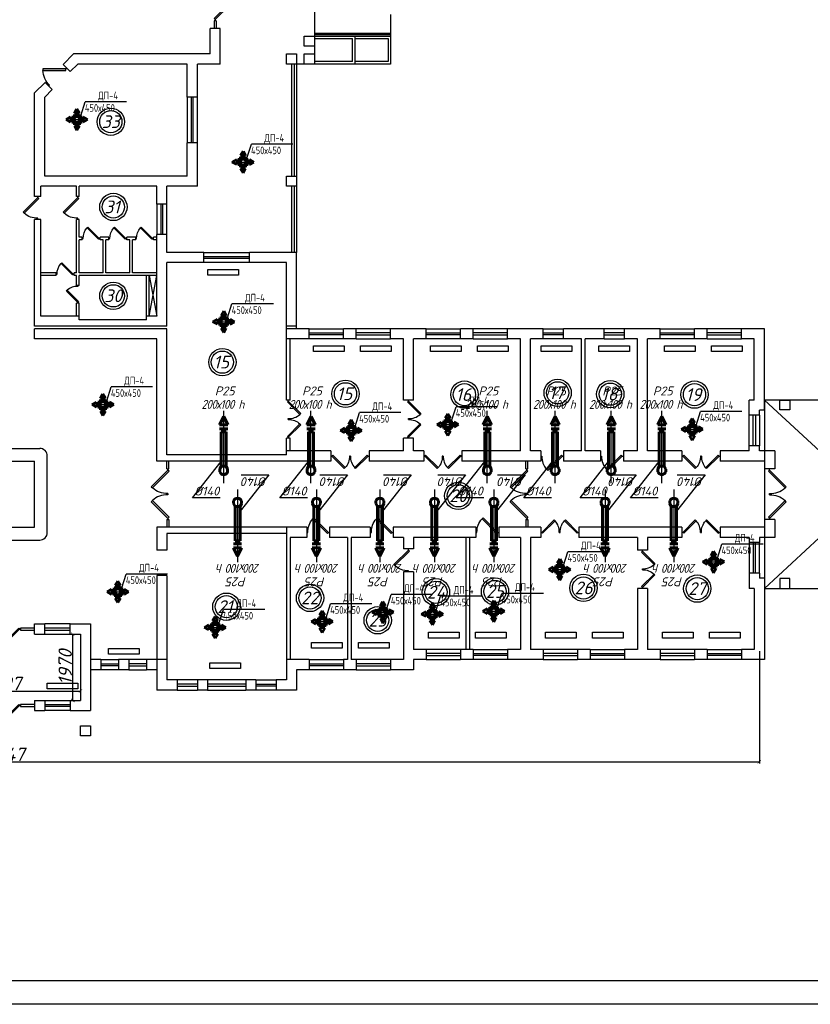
# Model space of a CAD drawing. Header units: millimetres. Extents: x -256102 to 524524, y 9862 to 69256.
# Tile 15 of 33: x -64441 to -40891, y 9862 to 39168. Entities that reach past the tile are written whole.
import ezdxf

# ---------------------------------------------------------------- set-up
doc = ezdxf.new("R2010")
doc.units = ezdxf.units.MM
doc.layers.add('желтые', color=2, linetype='Continuous')
doc.layers.add('Слой1', color=7, linetype='Continuous')
doc.layers.add('Размер', color=8, linetype='Continuous', lineweight=25)
doc.layers.add('Текст', color=7, linetype='Continuous', lineweight=13)
doc.styles.add('GOST 2.304', font='CS_Gost2304.shx')
doc.styles.get("Standard").update_dxf_attribs({"font": 'isocpeui.ttf'})
doc.styles.add('ГОСТ', font='isocpeur.ttf', dxfattribs={"oblique": 15})
doc.dimstyles.new('ISO-25', dxfattribs={"dimtxt": 400, "dimasz": 100, "dimexe": 50, "dimexo": 50, "dimgap": 20, "dimtad": 1, "dimdec": 0, "dimtxsty": 'Standard', "dimblk": 'ARCHTICK', "dimcen": 20, "dimclrd": 1, "dimclre": 1, "dimadec": 0, "dimazin": 0, "dimtfac": 1, "dimtdec": 0, "dimtmove": 0, "dimatfit": 3, "dimldrblk": 'ARCHTICK', "dimfxl": 1, "dimarcsym": 0})

# ---------------------------------------------------------------- blocks, each defined once
blk = doc.blocks.new('jfgjhsdf')
blk.add_hatch(color=1).paths.add_polyline_path([(-593, 731), (-637, 687), (0, 50), (44, 94)])
at = {"color": 1}
for p, q in [((0, 1000), (0, 950)), ((0, 50), (0, 0))]:
    blk.add_line(p, q, dxfattribs=at)
blk.add_lwpolyline([(0, 50), (-637, 687), (-593, 731), (44, 94), (0, 50)], dxfattribs=at)
blk.add_arc((-33, 130), 821, 87.662, 132.9147, dxfattribs=at)
blk = doc.blocks.new('_ArchTick')
at = {"color": 0, "linetype": 'ByBlock', "const_width": 0.15}
blk.add_lwpolyline([(-0.5, -0.5), (0.5, 0.5)], dxfattribs=at)
blk = doc.blocks.new('*D3')
at = {"color": 1, "lineweight": -2, "transparency": 16777216}
for p, q in [((-67329, 19187), (-62633, 19187)), ((-67329, 19165), (-67329, 19137)), ((-62633, 19165), (-62633, 19137))]:
    blk.add_line(p, q, dxfattribs=at)
at = {"layer": 'Defpoints', "color": 0, "transparency": 16777216}
for p in [(-67329, 19215), (-62633, 19215), (-62633, 19187)]:
    blk.add_point(p, dxfattribs=at)
at = {"color": 1, "lineweight": -2, "transparency": 16777216, "xscale": 100, "yscale": 100, "zscale": 100, "rotation": 180}
blk.add_blockref('_ArchTick', (-67329, 19187), dxfattribs=at)
at = {"color": 1, "lineweight": -2, "transparency": 16777216, "xscale": 100, "yscale": 100, "zscale": 100}
blk.add_blockref('_ArchTick', (-62633, 19187), dxfattribs=at)
at = {"color": 0, "transparency": 16777216, "insert": (-64981, 19409), "char_height": 400, "attachment_point": 5}
blk.add_mtext('4697', dxfattribs=at)
blk = doc.blocks.new('*D4')
at = {"color": 1, "lineweight": -2, "transparency": 16777216}
for p, q in [((-62886, 20878), (-62812, 20878)), ((-62862, 18909), (-62862, 20878)), ((-62886, 18909), (-62812, 18909))]:
    blk.add_line(p, q, dxfattribs=at)
at = {"layer": 'Defpoints', "color": 0, "transparency": 16777216}
for p in [(-62936, 20878), (-62862, 20878), (-62936, 18909)]:
    blk.add_point(p, dxfattribs=at)
at = {"color": 1, "lineweight": -2, "transparency": 16777216, "xscale": 100, "yscale": 100, "zscale": 100}
for p, rotation in [((-62862, 20878), 90), ((-62862, 18909), 270)]:
    blk.add_blockref('_ArchTick', p, dxfattribs=dict(at, rotation=rotation))
at = {"color": 0, "transparency": 16777216, "insert": (-63085, 19894), "char_height": 400, "attachment_point": 5, "rotation": 90}
blk.add_mtext('1970', dxfattribs=at)
blk = doc.blocks.new('*D13')
at = {"color": 1, "lineweight": -2, "transparency": 16777216}
for p, q in [((-42407, 20374), (-42407, 17029)), ((-87554, 20071), (-87554, 17029)), ((-87554, 17079), (-42407, 17079))]:
    blk.add_line(p, q, dxfattribs=at)
at = {"layer": 'Defpoints', "color": 0, "transparency": 16777216}
for p in [(-42407, 20424), (-87554, 20121), (-42407, 17079)]:
    blk.add_point(p, dxfattribs=at)
at = {"color": 1, "lineweight": -2, "transparency": 16777216, "xscale": 100, "yscale": 100, "zscale": 100, "rotation": 180}
blk.add_blockref('_ArchTick', (-87554, 17079), dxfattribs=at)
at = {"color": 1, "lineweight": -2, "transparency": 16777216, "xscale": 100, "yscale": 100, "zscale": 100}
blk.add_blockref('_ArchTick', (-42407, 17079), dxfattribs=at)
at = {"color": 0, "transparency": 16777216, "insert": (-64981, 17301), "char_height": 400, "attachment_point": 5}
blk.add_mtext('45147', dxfattribs=at)
blk = doc.blocks.new('ОВ1')
for p, q in [((-4744, 65038), (-4744, 66898)), ((-4744, 64053), (-4744, 65053)), ((-5971, 63476), (-4844, 64904)), ((-4880, 63476), (-5971, 63476))]:
    blk.add_line(p, q)
at = {"color": 7, "lineweight": 60}
for p, q in [((-4844, 64720), (-4899, 64597)), ((-4589, 64597), (-4644, 64720)), ((-4899, 64497), (-4899, 64597)), ((-4589, 64497), (-4589, 64597))]:
    blk.add_line(p, q, dxfattribs=at)
blk.add_arc((-4744, 64553), 165, 199.7875, 340.2136, dxfattribs=at)
at = {"layer": 'Слой1', "lineweight": 60}
for p, q in [((-4904, 66346), (-4742, 66670)), ((-4580, 66346), (-4742, 66670)), ((-4580, 66346), (-4904, 66346)), ((-4580, 66185), (-4904, 66185)), ((-4844, 64720), (-4844, 66070)), ((-4844, 66070), (-4644, 66070)), ((-4644, 64720), (-4644, 66070)), ((-4844, 64720), (-4644, 64720))]:
    blk.add_line(p, q, dxfattribs=at)
at = {"layer": 'Размер', "color": 2, "lineweight": -3, "insert": (-4789, 67146), "char_height": 350, "attachment_point": 5, "style": 'ГОСТ'}
blk.add_mtext('{\\W0.9;\\T0.9;200х100 h}', dxfattribs=at)
at = {"layer": 'Текст', "color": 2, "linetype": 'Continuous', "lineweight": 25, "char_height": 350, "attachment_point": 5, "style": 'ГОСТ'}
for s, insert in [('Р25', (-4703, 67674)), ('%%C140', (-5411, 63740))]:
    blk.add_mtext(s, dxfattribs=dict(at, insert=insert))
blk = doc.blocks.new('Решетка')
blk.add_line((-11674, -105678), (-11500, -105129))
at = {"layer": 'желтые', "color": 8}
blk.add_line((-9872, -105129), (-11500, -105129), dxfattribs=at)
at = {"layer": 'желтые', "color": 2, "lineweight": 53}
for p, q in [((-11924, -105578), (-11824, -105404)), ((-11724, -105578), (-11924, -105578)), ((-11824, -105404), (-11724, -105578)), ((-12248, -105828), (-12074, -105728)), ((-12074, -105928), (-12248, -105828)), ((-12074, -105728), (-12074, -105928)), ((-11574, -105728), (-11574, -105928)), ((-11400, -105828), (-11574, -105728)), ((-11574, -105928), (-11400, -105828)), ((-11724, -106078), (-11924, -106078)), ((-11924, -106078), (-11824, -106252)), ((-11824, -106252), (-11724, -106078))]:
    blk.add_line(p, q, dxfattribs=at)
at = {"layer": 'желтые', "color": 251}
for p, q in [((-11824, -105678), (-11824, -105578)), ((-12074, -105828), (-11574, -105828))]:
    blk.add_line(p, q, dxfattribs=at)
at = {"layer": 'желтые', "color": 8, "lineweight": 60}
for p, q in [((-11674, -105678), (-11974, -105678)), ((-11974, -105678), (-11974, -105978)), ((-11974, -105978), (-11674, -105978)), ((-11674, -105978), (-11674, -105678))]:
    blk.add_line(p, q, dxfattribs=at)
at = {"layer": 'Слой1', "lineweight": 50}
blk.add_circle((-11824, -105828), 100, dxfattribs=at)
at = {"layer": 'Текст', "style": 'GOST 2.304'}
for s, p in [('ДП-4', (-10988, -105031)), ('450х450', (-11512, -105521))]:
    blk.add_text(s, height=300, dxfattribs=at).set_placement(p)

msp = doc.modelspace()

# ---------------------------------------------------------------- linework, layer by layer
for p, q in [((-53391.1, 39323.6), (-53391.1, 37846.4)), ((-55663.6, 38679.7), (-53391.1, 38679.7)), ((-55663.6, 38603.9), (-54527.4, 38603.9)), ((-54451.6, 38603.9), (-53466.9, 38603.9)), ((-53466.9, 38603.9), (-53466.9, 37922.2)), ((-54527.4, 37922.2), (-55663.6, 37922.2)), ((-53391.1, 37846.4), (-55663.6, 37846.4)), ((-53466.9, 37922.2), (-54451.6, 37922.2)), ((-42255.9, 22241.9), (-36195.9, 27847.4)), ((-36195.9, 22241.9), (-42255.9, 27847.4))]:
    msp.add_line(p, q)
at = {"color": 1}
for p, q in [((-58648.2, 39134.2), (-58648.2, 38906.9)), ((-58587.6, 39134.2), (-58648.2, 39134.2)), ((-58587.6, 39134.2), (-58587.6, 38906.9)), ((-55663.6, 38770.6), (-53391.1, 38770.6)), ((-55663.6, 38725.1), (-53391.1, 38725.1)), ((-56345.4, 37846.4), (-56345.4, 34513.4)), ((-56269.6, 37846.4), (-56269.6, 34513.4)), ((-59451.1, 36861.7), (-59451.1, 35498.2)), ((-59329.9, 36861.7), (-59329.9, 35498.2)), ((-59269.3, 35498.2), (-59269.3, 36861.7)), ((-59148.1, 35498.2), (-59148.1, 36861.7)), ((-56345.4, 34210.4), (-56345.4, 32240.9)), ((-56269.6, 34210.4), (-56269.6, 32240.9)), ((-60360.1, 33680.2), (-60360.1, 32771.2)), ((-60238.9, 33680.2), (-60238.9, 32771.2)), ((-60178.3, 32771.2), (-60178.3, 33680.2)), ((-60057.1, 32771.2), (-60057.1, 33680.2)), ((-58958.8, 32240.9), (-57595.3, 32240.9)), ((-58958.8, 32119.7), (-57595.3, 32119.7)), ((-57595.3, 32059.1), (-58958.8, 32059.1)), ((-57595.3, 31937.9), (-58958.8, 31937.9)), ((-55815.1, 29968.4), (-54792.5, 29968.4)), ((-53391.1, 29968.4), (-54413.8, 29968.4)), ((-52330.6, 29968.4), (-51308, 29968.4)), ((-49906.6, 29968.4), (-50929.3, 29968.4)), ((-48846.1, 29968.4), (-48240.1, 29968.4)), ((-46422.1, 29968.4), (-47028.1, 29968.4)), ((-45361.6, 29968.4), (-44339, 29968.4)), ((-42937.6, 29968.4), (-43960.3, 29968.4)), ((-55815.1, 29847.2), (-54792.5, 29847.2)), ((-54792.5, 29786.6), (-55815.1, 29786.6)), ((-54792.5, 29665.4), (-55815.1, 29665.4)), ((-53391.1, 29847.2), (-54413.8, 29847.2)), ((-54413.8, 29786.6), (-53391.1, 29786.6)), ((-54413.8, 29665.4), (-53391.1, 29665.4)), ((-52330.6, 29847.2), (-51308, 29847.2)), ((-51308, 29786.6), (-52330.6, 29786.6)), ((-51308, 29665.4), (-52330.6, 29665.4)), ((-49906.6, 29847.2), (-50929.3, 29847.2)), ((-50929.3, 29786.6), (-49906.6, 29786.6)), ((-50929.3, 29665.4), (-49906.6, 29665.4)), ((-48846.1, 29847.2), (-48240.1, 29847.2)), ((-48240.1, 29786.6), (-48846.1, 29786.6)), ((-48240.1, 29665.4), (-48846.1, 29665.4)), ((-46422.1, 29847.2), (-47028.1, 29847.2)), ((-47028.1, 29786.6), (-46422.1, 29786.6)), ((-47028.1, 29665.4), (-46422.1, 29665.4)), ((-45361.6, 29847.2), (-44339, 29847.2)), ((-44339, 29786.6), (-45361.6, 29786.6)), ((-44339, 29665.4), (-45361.6, 29665.4)), ((-42937.6, 29847.2), (-43960.3, 29847.2)), ((-43960.3, 29786.6), (-42937.6, 29786.6)), ((-43960.3, 29665.4), (-42937.6, 29665.4)), ((-42710.4, 26483.9), (-42710.4, 27392.9)), ((-42589.2, 26483.9), (-42589.2, 27392.9)), ((-42528.6, 27392.9), (-42528.6, 26483.9)), ((-42407.4, 27392.9), (-42407.4, 26483.9)), ((-60057.1, 25802.2), (-60057.1, 26029.4)), ((-60057.1, 25802.2), (-59996.5, 25802.2)), ((-59996.5, 25802.2), (-59996.5, 26029.4)), ((-49368.8, 25802.2), (-49368.8, 26029.4)), ((-49368.8, 25802.2), (-49308.2, 25802.2)), ((-49308.2, 25802.2), (-49308.2, 26029.4)), ((-60057.1, 24287.2), (-60057.1, 24059.9)), ((-60057.1, 24287.2), (-59996.5, 24287.2)), ((-59996.5, 24287.2), (-59996.5, 24059.9)), ((-49368.8, 24287.2), (-49368.8, 24059.9)), ((-49368.8, 24287.2), (-49308.2, 24287.2)), ((-49308.2, 24287.2), (-49308.2, 24059.9)), ((-42710.4, 23605.4), (-42710.4, 22696.4)), ((-42589.2, 23605.4), (-42589.2, 22696.4)), ((-42528.6, 22696.4), (-42528.6, 23605.4)), ((-42407.4, 22696.4), (-42407.4, 23605.4)), ((-62935.6, 21181.4), (-63693.1, 21181.4)), ((-63996.1, 21060.2), (-64412.8, 21060.2)), ((-64412.8, 21060.2), (-64412.8, 20999.6)), ((-64412.8, 20999.6), (-63996.1, 20999.6)), ((-62935.6, 21060.2), (-63693.1, 21060.2)), ((-63693.1, 20999.6), (-62935.6, 20999.6)), ((-63693.1, 20878.4), (-62935.6, 20878.4)), ((-51308, 20423.9), (-52330.6, 20423.9)), ((-51308, 20302.7), (-52330.6, 20302.7)), ((-52330.6, 20242.1), (-51308, 20242.1)), ((-50929.3, 20423.9), (-49906.6, 20423.9)), ((-50929.3, 20302.7), (-49906.6, 20302.7)), ((-49906.6, 20242.1), (-50929.3, 20242.1)), ((-47823.5, 20423.9), (-48846.1, 20423.9)), ((-47823.5, 20302.7), (-48846.1, 20302.7)), ((-48846.1, 20242.1), (-47823.5, 20242.1)), ((-47444.8, 20423.9), (-46422.1, 20423.9)), ((-47444.8, 20302.7), (-46422.1, 20302.7)), ((-46422.1, 20242.1), (-47444.8, 20242.1)), ((-44339, 20423.9), (-45361.6, 20423.9)), ((-44339, 20302.7), (-45361.6, 20302.7)), ((-45361.6, 20242.1), (-44339, 20242.1)), ((-43960.3, 20423.9), (-42937.6, 20423.9)), ((-43960.3, 20302.7), (-42937.6, 20302.7)), ((-42937.6, 20242.1), (-43960.3, 20242.1)), ((-62026.6, 20120.9), (-61496.4, 20120.9)), ((-62026.6, 19999.7), (-61496.4, 19999.7)), ((-61496.4, 19939.1), (-62026.6, 19939.1)), ((-60663.1, 20120.9), (-61193.4, 20120.9)), ((-60663.1, 19999.7), (-61193.4, 19999.7)), ((-61193.4, 19939.1), (-60663.1, 19939.1)), ((-55815.1, 20120.9), (-54792.5, 20120.9)), ((-55815.1, 19999.7), (-54792.5, 19999.7)), ((-54792.5, 19939.1), (-55815.1, 19939.1)), ((-53391.1, 20120.9), (-54413.8, 20120.9)), ((-53391.1, 19999.7), (-54413.8, 19999.7)), ((-54413.8, 19939.1), (-53391.1, 19939.1)), ((-52330.6, 20120.9), (-51308, 20120.9)), ((-49906.6, 20120.9), (-50929.3, 20120.9)), ((-48846.1, 20120.9), (-47823.5, 20120.9)), ((-46422.1, 20120.9), (-47444.8, 20120.9)), ((-45361.6, 20120.9), (-44339, 20120.9)), ((-42937.6, 20120.9), (-43960.3, 20120.9)), ((-61496.4, 19817.9), (-62026.6, 19817.9)), ((-61193.4, 19817.9), (-60663.1, 19817.9)), ((-54792.5, 19817.9), (-55815.1, 19817.9)), ((-54413.8, 19817.9), (-53391.1, 19817.9)), ((-59148.1, 19514.9), (-59754.1, 19514.9)), ((-59148.1, 19393.7), (-59754.1, 19393.7)), ((-57708.9, 19514.9), (-58845.1, 19514.9)), ((-57708.9, 19393.7), (-58845.1, 19393.7)), ((-57405.9, 19514.9), (-56799.9, 19514.9)), ((-57405.9, 19393.7), (-56799.9, 19393.7)), ((-59754.1, 19333.1), (-59148.1, 19333.1)), ((-59754.1, 19211.9), (-59148.1, 19211.9)), ((-58845.1, 19333.1), (-57708.9, 19333.1)), ((-58845.1, 19211.9), (-57708.9, 19211.9)), ((-56799.9, 19333.1), (-57405.9, 19333.1)), ((-56799.9, 19211.9), (-57405.9, 19211.9)), ((-63996.1, 18787.7), (-64412.8, 18787.7)), ((-64412.8, 18787.7), (-64412.8, 18727.1)), ((-63693.1, 18908.9), (-62935.6, 18908.9)), ((-63693.1, 18787.7), (-62935.6, 18787.7)), ((-64412.8, 18727.1), (-63996.1, 18727.1)), ((-62935.6, 18727.1), (-63693.1, 18727.1)), ((-62935.6, 18605.9), (-63693.1, 18605.9))]:
    msp.add_line(p, q, dxfattribs=at)
at = {"lineweight": 30}
for p, q in [((-58466.4, 38906.9), (-58769.4, 38906.9)), ((-58769.4, 38149.4), (-58769.4, 38906.9)), ((-58466.4, 37846.4), (-58466.4, 38906.9)), ((-62833.9, 38149.4), (-63147.2, 37836.1)), ((-58769.4, 38149.4), (-62833.9, 38149.4)), ((-62932.9, 37621.9), (-63147.2, 37836.1)), ((-62708.4, 37846.4), (-62932.9, 37621.9)), ((-59451.1, 37846.4), (-62708.4, 37846.4)), ((-59451.1, 36861.7), (-59451.1, 37846.4)), ((-59148.1, 36861.7), (-59148.1, 37846.4)), ((-58466.4, 37846.4), (-59148.1, 37846.4)), ((-63682.8, 37300.5), (-63996.1, 36987.2)), ((-63468.6, 37086.2), (-63682.8, 37300.5)), ((-63996.1, 33907.4), (-63996.1, 36987.2)), ((-63468.6, 37086.2), (-63693.1, 36861.7)), ((-63693.1, 34513.4), (-63693.1, 36861.7)), ((-59148.1, 36861.7), (-59451.1, 36861.7)), ((-59148.1, 35498.2), (-59451.1, 35498.2)), ((-59451.1, 34513.4), (-59451.1, 35498.2)), ((-59148.1, 34210.4), (-59148.1, 35498.2)), ((-59451.1, 34513.4), (-63693.1, 34513.4)), ((-62746.3, 34210.4), (-63806.8, 34210.4)), ((-63806.8, 33907.4), (-63806.8, 34210.4)), ((-62746.3, 33907.4), (-62746.3, 34210.4)), ((-60360.1, 34210.4), (-62670.5, 34210.4)), ((-62670.5, 33907.4), (-62670.5, 34210.4)), ((-60360.1, 33680.2), (-60360.1, 34210.4)), ((-59148.1, 34210.4), (-60057.1, 34210.4)), ((-60057.1, 33680.2), (-60057.1, 34210.4)), ((-63806.8, 33907.4), (-63996.1, 33907.4)), ((-62670.5, 33907.4), (-62746.3, 33907.4)), ((-60057.1, 33680.2), (-60360.1, 33680.2)), ((-63806.8, 33225.7), (-63996.1, 33225.7)), ((-63996.1, 30044.2), (-63996.1, 33225.7)), ((-63806.8, 30347.2), (-63806.8, 33225.7)), ((-62746.3, 31634.9), (-62746.3, 33225.7)), ((-62670.5, 33225.7), (-62746.3, 33225.7)), ((-62670.5, 32695.4), (-62670.5, 33225.7)), ((-62575.8, 32695.4), (-62670.5, 32695.4)), ((-62575.8, 32619.7), (-62670.5, 32619.7)), ((-62670.5, 31634.9), (-62670.5, 32619.7)), ((-62575.8, 32619.7), (-62575.8, 32695.4)), ((-62045.6, 32619.7), (-62045.6, 32695.4)), ((-61780.4, 32695.4), (-62045.6, 32695.4)), ((-61950.9, 32619.7), (-62045.6, 32619.7)), ((-61950.9, 31634.9), (-61950.9, 32619.7)), ((-61780.4, 32619.7), (-61875.1, 32619.7)), ((-61875.1, 31634.9), (-61875.1, 32619.7)), ((-61780.4, 32619.7), (-61780.4, 32695.4)), ((-60985.1, 32695.4), (-61250.2, 32695.4)), ((-61250.2, 32619.7), (-61250.2, 32695.4)), ((-61155.5, 32619.7), (-61250.2, 32619.7)), ((-61155.5, 31634.9), (-61155.5, 32619.7)), ((-60985.1, 32619.7), (-61079.8, 32619.7)), ((-61079.8, 31634.9), (-61079.8, 32619.7)), ((-60985.1, 32619.7), (-60985.1, 32695.4)), ((-60454.8, 32619.7), (-60454.8, 32695.4)), ((-60360.1, 32695.4), (-60454.8, 32695.4)), ((-60360.1, 32619.7), (-60454.8, 32619.7)), ((-60360.1, 30347.2), (-60360.1, 32771.2)), ((-60057.1, 32771.2), (-60360.1, 32771.2)), ((-60057.1, 32240.9), (-60057.1, 32771.2)), ((-58958.8, 32240.9), (-60057.1, 32240.9)), ((-58958.8, 31937.9), (-58958.8, 32240.9)), ((-57595.3, 31937.9), (-57595.3, 32240.9)), ((-56193.9, 32240.9), (-57595.3, 32240.9)), ((-56193.9, 29968.4), (-56193.9, 32240.9)), ((-60057.1, 30044.2), (-60057.1, 31937.9)), ((-58958.8, 31937.9), (-60057.1, 31937.9)), ((-56496.9, 31937.9), (-57595.3, 31937.9)), ((-56496.9, 27847.4), (-56496.9, 31937.9)), ((-63352.3, 31634.9), (-63806.8, 31634.9)), ((-63352.3, 31559.2), (-63806.8, 31559.2)), ((-63352.3, 31559.2), (-63352.3, 31634.9)), ((-62822, 31559.2), (-62822, 31634.9)), ((-62746.3, 31634.9), (-62822, 31634.9)), ((-62746.3, 31559.2), (-62822, 31559.2)), ((-62746.3, 31256.2), (-62746.3, 31559.2)), ((-61950.9, 31634.9), (-62670.5, 31634.9)), ((-60360.1, 31559.2), (-62670.5, 31559.2)), ((-62670.5, 31256.2), (-62670.5, 31559.2)), ((-61155.5, 31634.9), (-61875.1, 31634.9)), ((-60360.1, 31634.9), (-61079.8, 31634.9)), ((-60663.1, 30233.6), (-60663.1, 31559.2)), ((-60587.4, 30347.2), (-60360.1, 31559.2)), ((-60587.4, 31559.2), (-60360.1, 30347.2)), ((-60587.4, 30347.2), (-60587.4, 31559.2)), ((-62670.5, 31256.2), (-62746.3, 31256.2)), ((-62670.5, 30725.9), (-62746.3, 30725.9)), ((-62746.3, 30347.2), (-62746.3, 30725.9)), ((-62670.5, 30233.6), (-62670.5, 30725.9)), ((-62670.5, 30347.2), (-63806.8, 30347.2)), ((-60663.1, 30233.6), (-62670.5, 30233.6)), ((-60360.1, 30347.2), (-60663.1, 30347.2)), ((-60057.1, 30044.2), (-63996.1, 30044.2)), ((-60057.1, 29968.4), (-63996.1, 29968.4)), ((-63996.1, 29665.4), (-63996.1, 29968.4)), ((-60057.1, 26218.8), (-60057.1, 29968.4)), ((-56193.9, 30044.2), (-56496.9, 30044.2)), ((-55815.1, 29968.4), (-56496.9, 29968.4)), ((-55815.1, 29665.4), (-55815.1, 29968.4)), ((-54413.8, 29968.4), (-54792.5, 29968.4)), ((-54792.5, 29665.4), (-54792.5, 29968.4)), ((-54413.8, 29665.4), (-54413.8, 29968.4)), ((-53391.1, 29665.4), (-53391.1, 29968.4)), ((-52330.6, 29968.4), (-53391.1, 29968.4)), ((-52330.6, 29665.4), (-52330.6, 29968.4)), ((-50929.3, 29968.4), (-51308, 29968.4)), ((-51308, 29665.4), (-51308, 29968.4)), ((-50929.3, 29665.4), (-50929.3, 29968.4)), ((-48846.1, 29968.4), (-49906.6, 29968.4)), ((-49906.6, 29665.4), (-49906.6, 29968.4)), ((-48846.1, 29665.4), (-48846.1, 29968.4)), ((-47028.1, 29968.4), (-48240.1, 29968.4)), ((-48240.1, 29665.4), (-48240.1, 29968.4)), ((-47028.1, 29665.4), (-47028.1, 29968.4)), ((-45361.6, 29968.4), (-46422.1, 29968.4)), ((-46422.1, 29665.4), (-46422.1, 29968.4)), ((-45361.6, 29665.4), (-45361.6, 29968.4)), ((-43960.3, 29968.4), (-44339, 29968.4)), ((-44339, 29665.4), (-44339, 29968.4)), ((-43960.3, 29665.4), (-43960.3, 29968.4)), ((-42937.6, 29665.4), (-42937.6, 29968.4)), ((-42255.9, 29968.4), (-42937.6, 29968.4)), ((-42255.9, 27552), (-42255.9, 29968.4)), ((-60360.1, 29665.4), (-63996.1, 29665.4)), ((-60360.1, 26029.4), (-60360.1, 29665.4)), ((-55815.1, 29665.4), (-56496.9, 29665.4)), ((-56383.3, 27847.4), (-56383.3, 29665.4)), ((-54413.8, 29665.4), (-54792.5, 29665.4)), ((-53012.4, 29665.4), (-53391.1, 29665.4)), ((-53012.4, 27847.4), (-53012.4, 29665.4)), ((-52709.4, 27847.4), (-52709.4, 29665.4)), ((-52330.6, 29665.4), (-52709.4, 29665.4)), ((-50929.3, 29665.4), (-51308, 29665.4)), ((-49527.9, 29665.4), (-49906.6, 29665.4)), ((-49527.9, 26332.4), (-49527.9, 29665.4)), ((-48846.1, 29665.4), (-49224.9, 29665.4)), ((-49224.9, 26332.4), (-49224.9, 29665.4)), ((-47709.9, 29665.4), (-48240.1, 29665.4)), ((-47709.9, 26332.4), (-47709.9, 29665.4)), ((-47596.3, 26332.4), (-47596.3, 29665.4)), ((-47028.1, 29665.4), (-47596.3, 29665.4)), ((-46043.4, 29665.4), (-46422.1, 29665.4)), ((-46043.4, 26332.4), (-46043.4, 29665.4)), ((-45361.6, 29665.4), (-45740.4, 29665.4)), ((-45740.4, 26332.4), (-45740.4, 29665.4)), ((-43960.3, 29665.4), (-44339, 29665.4)), ((-42558.9, 29665.4), (-42937.6, 29665.4)), ((-42558.9, 27847.4), (-42558.9, 29665.4)), ((-56383.3, 27847.4), (-56496.9, 27847.4)), ((-52709.4, 27847.4), (-53012.4, 27847.4)), ((-42558.9, 27847.4), (-42710.4, 27847.4)), ((-42710.4, 27392.9), (-42710.4, 27847.4)), ((-42407.4, 27392.9), (-42710.4, 27392.9)), ((-42255.9, 27544.4), (-42407.4, 27544.4)), ((-42407.4, 27392.9), (-42407.4, 27544.4)), ((-56496.9, 26218.8), (-56496.9, 26711.2)), ((-56383.3, 26711.2), (-56496.9, 26711.2)), ((-56383.3, 26332.4), (-56383.3, 26711.2)), ((-52709.4, 26711.2), (-53012.4, 26711.2)), ((-53012.4, 26332.4), (-53012.4, 26711.2)), ((-52709.4, 26332.4), (-52709.4, 26711.2)), ((-42407.4, 26483.9), (-42710.4, 26483.9)), ((-42710.4, 26332.4), (-42710.4, 26483.9)), ((-42407.4, 26332.4), (-42407.4, 26483.9)), ((-56496.9, 26218.8), (-60057.1, 26218.8)), ((-55171.3, 26332.4), (-56496.9, 26332.4)), ((-55171.3, 26332.4), (-55171.3, 26029.4)), ((-54035, 26332.4), (-54035, 26029.4)), ((-53012.4, 26332.4), (-54035, 26332.4)), ((-52406.4, 26332.4), (-52709.4, 26332.4)), ((-52406.4, 26332.4), (-52406.4, 26029.4)), ((-51270.1, 26332.4), (-51270.1, 26029.4)), ((-49527.9, 26332.4), (-51270.1, 26332.4)), ((-48921.9, 26332.4), (-49224.9, 26332.4)), ((-48921.9, 26332.4), (-48921.9, 26029.4)), ((-48240.1, 26332.4), (-48240.1, 26029.4)), ((-47709.9, 26332.4), (-48240.1, 26332.4)), ((-47141.8, 26332.4), (-47596.3, 26332.4)), ((-47141.8, 26332.4), (-47141.8, 26029.4)), ((-46460, 26332.4), (-46460, 26029.4)), ((-46043.4, 26332.4), (-46460, 26332.4)), ((-44717.8, 26332.4), (-45740.4, 26332.4)), ((-44717.8, 26332.4), (-44717.8, 26029.4)), ((-43581.5, 26332.4), (-43581.5, 26029.4)), ((-42710.4, 26332.4), (-43581.5, 26332.4)), ((-41952.9, 26332.4), (-42407.4, 26332.4)), ((-41952.9, 26332.4), (-41952.9, 25802.2)), ((-55171.3, 26029.4), (-60360.1, 26029.4)), ((-52406.4, 26029.4), (-54035, 26029.4)), ((-48921.9, 26029.4), (-51270.1, 26029.4)), ((-47141.8, 26029.4), (-48240.1, 26029.4)), ((-44717.8, 26029.4), (-46460, 26029.4)), ((-42255.9, 26029.4), (-43581.5, 26029.4)), ((-42255.9, 26029.4), (-42255.9, 25802.2)), ((-41952.9, 25802.2), (-42255.9, 25802.2)), ((-55890.9, 24059.9), (-60360.1, 24059.9)), ((-60360.1, 24059.9), (-60360.1, 23378.2)), ((-56496.9, 24059.9), (-56496.9, 19514.9)), ((-55890.9, 24059.9), (-55890.9, 23756.9)), ((-55209.1, 24059.9), (-55209.1, 23756.9)), ((-53997.1, 24059.9), (-55209.1, 24059.9)), ((-53997.1, 24059.9), (-53997.1, 23756.9)), ((-50853.5, 24059.9), (-53315.4, 24059.9)), ((-53315.4, 24059.9), (-53315.4, 23756.9)), ((-50853.5, 24059.9), (-50853.5, 23756.9)), ((-50171.8, 24059.9), (-50171.8, 23756.9)), ((-48921.9, 24059.9), (-50171.8, 24059.9)), ((-48921.9, 24059.9), (-48921.9, 23756.9)), ((-44717.8, 24059.9), (-47785.6, 24059.9)), ((-47785.6, 24059.9), (-47785.6, 23756.9)), ((-44717.8, 24059.9), (-44717.8, 23756.9)), ((-43581.5, 24059.9), (-43581.5, 23756.9)), ((-42255.9, 24059.9), (-43581.5, 24059.9)), ((-41952.9, 24287.2), (-42255.9, 24287.2)), ((-42255.9, 24287.2), (-42255.9, 24059.9)), ((-41952.9, 24287.2), (-41952.9, 23756.9)), ((-60057.1, 23870.6), (-60057.1, 23378.2)), ((-56496.9, 23870.6), (-60057.1, 23870.6)), ((-55890.9, 23756.9), (-56383.3, 23756.9)), ((-56383.3, 23756.9), (-56383.3, 20120.9)), ((-54678.9, 23756.9), (-55209.1, 23756.9)), ((-54678.9, 23756.9), (-54678.9, 20120.9)), ((-54565.3, 23756.9), (-54565.3, 20120.9)), ((-53997.1, 23756.9), (-54565.3, 23756.9)), ((-53012.4, 23756.9), (-53315.4, 23756.9)), ((-53012.4, 23756.9), (-53012.4, 23416.1)), ((-50853.5, 23756.9), (-52709.4, 23756.9)), ((-52709.4, 23756.9), (-52709.4, 23416.1)), ((-51156.5, 23756.9), (-51156.5, 20423.9)), ((-51042.9, 23756.9), (-51042.9, 20423.9)), ((-49527.9, 23756.9), (-50171.8, 23756.9)), ((-49527.9, 23756.9), (-49527.9, 20423.9)), ((-48921.9, 23756.9), (-49224.9, 23756.9)), ((-49224.9, 23756.9), (-49224.9, 20423.9)), ((-46043.4, 23756.9), (-47785.6, 23756.9)), ((-46043.4, 23756.9), (-46043.4, 23378.2)), ((-44717.8, 23756.9), (-45740.4, 23756.9)), ((-45740.4, 23756.9), (-45740.4, 23378.2)), ((-42710.4, 23756.9), (-43581.5, 23756.9)), ((-42710.4, 23756.9), (-42710.4, 23605.4)), ((-42407.4, 23756.9), (-42407.4, 23605.4)), ((-41952.9, 23756.9), (-42407.4, 23756.9)), ((-42407.4, 23605.4), (-42710.4, 23605.4)), ((-60057.1, 23378.2), (-60360.1, 23378.2)), ((-52709.4, 23416.1), (-53012.4, 23416.1)), ((-45740.4, 23378.2), (-46043.4, 23378.2)), ((-60057.1, 22620.7), (-60360.1, 22620.7)), ((-60360.1, 22620.7), (-60360.1, 19211.9)), ((-60057.1, 22620.7), (-60057.1, 19514.9)), ((-52709.4, 22734.3), (-53012.4, 22734.3)), ((-53012.4, 22734.3), (-53012.4, 20120.9)), ((-52709.4, 22734.3), (-52709.4, 20423.9)), ((-42710.4, 22696.4), (-42710.4, 22241.9)), ((-42407.4, 22696.4), (-42710.4, 22696.4)), ((-42407.4, 22696.4), (-42407.4, 22544.9)), ((-42255.9, 22544.9), (-42407.4, 22544.9)), ((-42255.9, 22537.3), (-42255.9, 20120.9)), ((-45740.4, 22241.9), (-46043.4, 22241.9)), ((-46043.4, 22241.9), (-46043.4, 20423.9)), ((-45740.4, 22241.9), (-45740.4, 20423.9)), ((-42558.9, 22241.9), (-42710.4, 22241.9)), ((-42558.9, 22241.9), (-42558.9, 20423.9)), ((-63996.1, 20878.4), (-63996.1, 21181.4)), ((-63996.1, 21181.4), (-63693.1, 21181.4)), ((-63693.1, 20878.4), (-63693.1, 21181.4)), ((-62935.6, 20878.4), (-62935.6, 21181.4)), ((-62935.6, 21181.4), (-62329.6, 21181.4)), ((-62329.6, 21181.4), (-62329.6, 18605.9)), ((-63996.1, 20878.4), (-63693.1, 20878.4)), ((-62935.6, 20878.4), (-62632.6, 20878.4)), ((-62632.6, 20878.4), (-62632.6, 18908.9)), ((-52330.6, 20423.9), (-52709.4, 20423.9)), ((-52330.6, 20423.9), (-52330.6, 20120.9)), ((-50929.3, 20423.9), (-51308, 20423.9)), ((-51308, 20423.9), (-51308, 20120.9)), ((-50929.3, 20423.9), (-50929.3, 20120.9)), ((-49906.6, 20423.9), (-49906.6, 20120.9)), ((-49527.9, 20423.9), (-49906.6, 20423.9)), ((-48846.1, 20423.9), (-49224.9, 20423.9)), ((-48846.1, 20423.9), (-48846.1, 20120.9)), ((-47444.8, 20423.9), (-47823.5, 20423.9)), ((-47823.5, 20423.9), (-47823.5, 20120.9)), ((-47444.8, 20423.9), (-47444.8, 20120.9)), ((-46422.1, 20423.9), (-46422.1, 20120.9)), ((-46043.4, 20423.9), (-46422.1, 20423.9)), ((-45361.6, 20423.9), (-45740.4, 20423.9)), ((-45361.6, 20423.9), (-45361.6, 20120.9)), ((-43960.3, 20423.9), (-44339, 20423.9)), ((-44339, 20423.9), (-44339, 20120.9)), ((-43960.3, 20423.9), (-43960.3, 20120.9)), ((-42937.6, 20423.9), (-42937.6, 20120.9)), ((-42558.9, 20423.9), (-42937.6, 20423.9)), ((-62026.6, 20120.9), (-62329.6, 20120.9)), ((-62026.6, 20120.9), (-62026.6, 19817.9)), ((-61193.4, 20120.9), (-61496.4, 20120.9)), ((-61496.4, 20120.9), (-61496.4, 19817.9)), ((-61193.4, 20120.9), (-61193.4, 19817.9)), ((-60663.1, 20120.9), (-60663.1, 19817.9)), ((-60057.1, 20120.9), (-60663.1, 20120.9)), ((-55815.1, 20120.9), (-56496.9, 20120.9)), ((-55815.1, 20120.9), (-55815.1, 19817.9)), ((-54792.5, 20120.9), (-54792.5, 19817.9)), ((-54678.9, 20120.9), (-54792.5, 20120.9)), ((-54413.8, 20120.9), (-54565.3, 20120.9)), ((-54413.8, 20120.9), (-54413.8, 19817.9)), ((-53391.1, 20120.9), (-53391.1, 19817.9)), ((-53012.4, 20120.9), (-53391.1, 20120.9)), ((-52330.6, 20120.9), (-52709.4, 20120.9)), ((-52709.4, 20120.9), (-52709.4, 19817.9)), ((-50929.3, 20120.9), (-51308, 20120.9)), ((-48846.1, 20120.9), (-49906.6, 20120.9)), ((-47444.8, 20120.9), (-47823.5, 20120.9)), ((-45361.6, 20120.9), (-46422.1, 20120.9)), ((-43960.3, 20120.9), (-44339, 20120.9)), ((-42255.9, 20120.9), (-42937.6, 20120.9)), ((-62026.6, 19817.9), (-62329.6, 19817.9)), ((-61193.4, 19817.9), (-61496.4, 19817.9)), ((-60360.1, 19817.9), (-60663.1, 19817.9)), ((-55815.1, 19817.9), (-56193.9, 19817.9)), ((-56193.9, 19817.9), (-56193.9, 19211.9)), ((-54413.8, 19817.9), (-54792.5, 19817.9)), ((-52709.4, 19817.9), (-53391.1, 19817.9)), ((-59754.1, 19514.9), (-60057.1, 19514.9)), ((-59754.1, 19514.9), (-59754.1, 19211.9)), ((-58845.1, 19514.9), (-59148.1, 19514.9)), ((-59148.1, 19514.9), (-59148.1, 19211.9)), ((-58845.1, 19514.9), (-58845.1, 19211.9)), ((-57405.9, 19514.9), (-57708.9, 19514.9)), ((-57708.9, 19514.9), (-57708.9, 19211.9)), ((-57405.9, 19514.9), (-57405.9, 19211.9)), ((-56799.9, 19514.9), (-56799.9, 19211.9)), ((-56496.9, 19514.9), (-56799.9, 19514.9)), ((-59754.1, 19211.9), (-60360.1, 19211.9)), ((-58845.1, 19211.9), (-59148.1, 19211.9)), ((-57405.9, 19211.9), (-57708.9, 19211.9)), ((-56193.9, 19211.9), (-56799.9, 19211.9)), ((-63996.1, 18908.9), (-63996.1, 18605.9)), ((-63996.1, 18908.9), (-63693.1, 18908.9)), ((-63693.1, 18908.9), (-63693.1, 18605.9)), ((-62935.6, 18908.9), (-62935.6, 18605.9)), ((-62935.6, 18908.9), (-62632.6, 18908.9)), ((-63996.1, 18605.9), (-63693.1, 18605.9)), ((-62935.6, 18605.9), (-62329.6, 18605.9))]:
    msp.add_line(p, q, dxfattribs=at)
at = {"color": 6}
for p, q in [((-66117.1, 26408.2), (-63844.6, 26408.2)), ((-63617.4, 23908.4), (-63617.4, 26180.9)), ((-65965.6, 26029.4), (-63996.1, 26029.4)), ((-63996.1, 24059.9), (-63996.1, 26029.4)), ((-65965.6, 24059.9), (-63996.1, 24059.9)), ((-66117.1, 23681.2), (-63844.6, 23681.2))]:
    msp.add_line(p, q, dxfattribs=at)
for points in [[(-102870.6, 69255.7), (-18879, 69255.7), (-18879, 9861.7), (-102870.6, 9861.7), (-102870.6, 69255.7)], [(-41346.9, 45118.4), (-56193.9, 45118.4), (-56193.9, 41785.4), (-55663.6, 41785.4), (-55663.6, 37846.4), (-56193.9, 37846.4), (-56193.9, 32240.9)], [(-54527.4, 37922.2), (-54527.4, 38603.9)], [(-54451.6, 37846.4), (-54451.6, 38679.7)]]:
    msp.add_lwpolyline(points)
for points in [[(-100870.8, 68555.8), (-19578.9, 68555.8), (-19578.9, 10561.6), (-100870.8, 10561.6)], [(-42255.9, 22241.9), (-36195.9, 22241.9), (-36195.9, 27847.4), (-42255.9, 27847.4)]]:
    msp.add_lwpolyline(points, close=True)
at = {"lineweight": 30}
for points in [[(-55966.6, 38679.7), (-55663.6, 38679.7), (-55663.6, 38376.7), (-55966.6, 38376.7)], [(-56496.9, 38149.4), (-56193.9, 38149.4), (-56193.9, 37846.4), (-56496.9, 37846.4)], [(-55966.6, 38149.4), (-55663.6, 38149.4), (-55663.6, 37846.4), (-55966.6, 37846.4)], [(-56496.9, 34513.4), (-56193.9, 34513.4), (-56193.9, 34210.4), (-56496.9, 34210.4)], [(-58835.5, 31733.1), (-57922.3, 31733.1), (-57922.3, 31559.8), (-58835.5, 31559.8)], [(-55691.9, 29460.6), (-54778.7, 29460.6), (-54778.7, 29287.3), (-55691.9, 29287.3)], [(-54290.5, 29460.6), (-53377.3, 29460.6), (-53377.3, 29287.3), (-54290.5, 29287.3)], [(-52207.4, 29460.6), (-51294.2, 29460.6), (-51294.2, 29287.3), (-52207.4, 29287.3)], [(-50806, 29460.6), (-49892.8, 29460.6), (-49892.8, 29287.3), (-50806, 29287.3)], [(-48912.3, 29460.6), (-47999.1, 29460.6), (-47999.1, 29287.3), (-48912.3, 29287.3)], [(-47189, 29460.6), (-46275.8, 29460.6), (-46275.8, 29287.3), (-47189, 29287.3)], [(-45238.4, 29460.6), (-44325.2, 29460.6), (-44325.2, 29287.3), (-45238.4, 29287.3)], [(-43837, 29460.6), (-42923.8, 29460.6), (-42923.8, 29287.3), (-43837, 29287.3)], [(-41498.4, 27552), (-41801.4, 27552), (-41801.4, 27847.4), (-41498.4, 27847.4)], [(-41498.4, 22537.3), (-41801.4, 22537.3), (-41801.4, 22241.9), (-41498.4, 22241.9)], [(-52262.9, 20935.7), (-51349.7, 20935.7), (-51349.7, 20762.4), (-52262.9, 20762.4)], [(-50861.5, 20935.7), (-49948.3, 20935.7), (-49948.3, 20762.4), (-50861.5, 20762.4)], [(-48778.4, 20935.7), (-47865.2, 20935.7), (-47865.2, 20762.4), (-48778.4, 20762.4)], [(-47377, 20935.7), (-46463.8, 20935.7), (-46463.8, 20762.4), (-47377, 20762.4)], [(-45293.9, 20935.7), (-44380.7, 20935.7), (-44380.7, 20762.4), (-45293.9, 20762.4)], [(-43892.5, 20935.7), (-42979.3, 20935.7), (-42979.3, 20762.4), (-43892.5, 20762.4)], [(-55747.4, 20632.7), (-54834.2, 20632.7), (-54834.2, 20459.4), (-55747.4, 20459.4)], [(-54346, 20632.7), (-53432.8, 20632.7), (-53432.8, 20459.4), (-54346, 20459.4)], [(-61794.2, 20456.3), (-60881, 20456.3), (-60881, 20282.9), (-61794.2, 20282.9)], [(-58777.4, 20026.7), (-57864.2, 20026.7), (-57864.2, 19853.4), (-58777.4, 19853.4)], [(-63625.4, 19420.7), (-62712.2, 19420.7), (-62712.2, 19247.4), (-63625.4, 19247.4)], [(-62632.6, 18151.4), (-62329.6, 18151.4), (-62329.6, 17848.4), (-62632.6, 17848.4)]]:
    msp.add_lwpolyline(points, close=True, dxfattribs=at)
at = {"color": 1}
for centre, radius in [((-61726, 36131.3), 406.8), ((-61726, 36131.3), 331), ((-61650.6, 33593.5), 406.8), ((-61650.6, 33593.5), 331), ((-61650.6, 30948.9), 406.8), ((-61650.6, 30948.9), 331), ((-58402.4, 28976.1), 406.8), ((-58402.4, 28976.1), 331), ((-54735.3, 28031.5), 406.8), ((-48416.6, 28063.1), 406.8), ((-46848.6, 28023.6), 406.8), ((-54735.3, 28031.5), 331), ((-51193.6, 28008.2), 406.8), ((-51193.6, 28008.2), 331), ((-48416.6, 28063.1), 331), ((-46848.6, 28023.6), 331), ((-44341.4, 28008.2), 406.8), ((-44341.4, 28008.2), 331), ((-51376.6, 24996.5), 406.8), ((-51376.6, 24996.5), 331), ((-47646.3, 22255.2), 406.8), ((-47646.3, 22255.2), 331), ((-44259, 22233.8), 406.8), ((-55792.9, 21955.4), 406.8), ((-55792.9, 21955.4), 331), ((-52041.2, 22126.7), 406.8), ((-52041.2, 22126.7), 331), ((-50283.2, 22148.1), 406.8), ((-50283.2, 22148.1), 331), ((-44259, 22233.8), 331), ((-58284.3, 21696.4), 406.8), ((-58284.3, 21696.4), 331), ((-53777.7, 21291.5), 406.8), ((-53777.7, 21291.5), 331)]:
    msp.add_circle(centre, radius, dxfattribs=at)
at = {"color": 6}
for centre, start, end in [((-63844.6, 26180.9), 0, 90), ((-63844.6, 23908.4), 270, 0)]:
    msp.add_arc(centre, 227.2, start, end, dxfattribs=at)

# ---------------------------------------------------------------- block references
for name, p, xscale, yscale, zscale in [('jfgjhsdf', (-58617.9, 39134.2), -0.6992307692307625, 0.6992307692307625, 0.6992307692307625), ('Решетка', (-53779.2, 116361.4), 0.7575, 0.7575, 0.7575), ('Решетка', (-48829.2, 115097), 0.7575, 0.7575, 0.7575), ('jfgjhsdf', (-62708.4, 30725.9), 0.5302499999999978, 0.5302499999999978, 0.5302499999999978), ('Решетка', (-49406.7, 110341.6), 0.7575, 0.7575, 0.7575), ('Решетка', (-53003, 107874.9), 0.7575, 0.7575, 0.7575), ('ОВ1', (-54770.3, -23145), 0.7575, 0.7575, 0.7575), ('ОВ1', (-52171.5, -23145), 0.7575, 0.7575, 0.7575), ('ОВ1', (-46919.7, -23145), 0.7575, 0.7575, 0.7575), ('ОВ1', (-44900.2, -23145), 0.7575, 0.7575, 0.7575), ('ОВ1', (-43228.4, -23145), 0.7575, 0.7575, 0.7575), ('ОВ1', (-41722.1, -23145), 0.7575, 0.7575, 0.7575), ('Решетка', (-42732, 107281.3), 0.7575, 0.7575, 0.7575), ('Решетка', (-45609.8, 107109), 0.7575, 0.7575, 0.7575), ('Решетка', (-35452.7, 107143.4), 0.7575, 0.7575, 0.7575), ('jfgjhsdf', (-56440.1, 26711.2), -0.5826923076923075, 0.5826923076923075, 0.5826923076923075), ('jfgjhsdf', (-52860.9, 26711.2), -0.5826923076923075, 0.5826923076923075, 0.5826923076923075), ('jfgjhsdf', (-60026.8, 24287.2), 0.7769230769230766, 0.7769230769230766, 0.7769230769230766), ('jfgjhsdf', (-49338.5, 24287.2), 0.7769230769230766, 0.7769230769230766, 0.7769230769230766), ('jfgjhsdf', (-42104.4, 24287.2), -0.7769230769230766, 0.7769230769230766, 0.7769230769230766), ('Решетка', (-34815.9, 103192.9), 0.7575, 0.7575, 0.7575), ('Решетка', (-39399.7, 102969), 0.7575, 0.7575, 0.7575), ('Решетка', (-52559.4, 102304.6), 0.7575, 0.7575, 0.7575), ('jfgjhsdf', (-45891.9, 22241.9), -0.5826923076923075, 0.5826923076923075, 0.5826923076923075), ('Решетка', (-44664.3, 101694.4), 0.7575, 0.7575, 0.7575), ('Решетка', (-43190.8, 101642.7), 0.7575, 0.7575, 0.7575), ('Решетка', (-41364.2, 101728.8), 0.7575, 0.7575, 0.7575), ('Решетка', (-46473.7, 101418.8), 0.7575, 0.7575, 0.7575), ('Решетка', (-49661.7, 101246.5), 0.7575, 0.7575, 0.7575)]:
    msp.add_blockref(name, p, dxfattribs=dict(xscale=xscale, yscale=yscale, zscale=zscale))
for name, p, xscale, yscale, zscale, rotation in [('jfgjhsdf', (-63040.1, 37729), -0.7575000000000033, 0.7575000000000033, 0.7575000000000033, 134.9999999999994), ('jfgjhsdf', (-63901.4, 33907.4), -0.6817499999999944, 0.6817499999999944, 0.6817499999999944, 180), ('jfgjhsdf', (-62708.4, 33907.4), -0.6817499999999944, 0.6817499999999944, 0.6817499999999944, 180), ('jfgjhsdf', (-62045.6, 32657.6), -0.5302499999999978, 0.5302499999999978, 0.5302499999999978, 90), ('jfgjhsdf', (-61250.2, 32657.6), -0.5302499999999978, 0.5302499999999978, 0.5302499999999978, 90), ('jfgjhsdf', (-60454.8, 32657.6), -0.5302499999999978, 0.5302499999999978, 0.5302499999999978, 90), ('jfgjhsdf', (-62822, 31597.1), -0.5302499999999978, 0.5302499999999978, 0.5302499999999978, 90), ('jfgjhsdf', (-56440.1, 27847.4), 0.5826923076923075, 0.5826923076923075, 0.5826923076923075, 180), ('jfgjhsdf', (-52860.9, 27847.4), 0.5826923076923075, 0.5826923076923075, 0.5826923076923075, 180), ('jfgjhsdf', (-55171.3, 26180.9), -0.5826923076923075, 0.5826923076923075, 0.5826923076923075, 270), ('jfgjhsdf', (-54035, 26180.9), 0.5826923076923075, 0.5826923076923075, 0.5826923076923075, 90), ('jfgjhsdf', (-52406.4, 26180.9), -0.5826923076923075, 0.5826923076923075, 0.5826923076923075, 270), ('jfgjhsdf', (-51270.1, 26180.9), 0.5826923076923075, 0.5826923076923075, 0.5826923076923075, 90), ('jfgjhsdf', (-48240.1, 26180.9), 0.6817499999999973, 0.6817499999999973, 0.6817499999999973, 90), ('jfgjhsdf', (-46460, 26180.9), 0.6817499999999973, 0.6817499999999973, 0.6817499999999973, 90), ('jfgjhsdf', (-44717.8, 26180.9), -0.5826923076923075, 0.5826923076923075, 0.5826923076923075, 270), ('jfgjhsdf', (-43581.5, 26180.9), 0.5826923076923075, 0.5826923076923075, 0.5826923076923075, 90), ('jfgjhsdf', (-60026.8, 25802.2), -0.7769230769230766, 0.7769230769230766, 0.7769230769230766, 180), ('jfgjhsdf', (-49338.5, 25802.2), -0.7769230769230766, 0.7769230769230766, 0.7769230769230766, 180), ('jfgjhsdf', (-42104.4, 25802.2), 0.7769230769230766, 0.7769230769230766, 0.7769230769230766, 180), ('ОВ1', (-61544.9, 73700.6), 0.7575, 0.7575, 0.7575, 180.0000000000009), ('ОВ1', (-59196, 73700.6), 0.7575, 0.7575, 0.7575, 180.0000000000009), ('ОВ1', (-57304.3, 73700.6), 0.7575, 0.7575, 0.7575, 180.0000000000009), ('ОВ1', (-55680.6, 73700.6), 0.7575, 0.7575, 0.7575, 180.0000000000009), ('ОВ1', (-53909.1, 73700.6), 0.7575, 0.7575, 0.7575, 180.0000000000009), ('ОВ1', (-50598.6, 73700.6), 0.7575, 0.7575, 0.7575, 180.0000000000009), ('ОВ1', (-48549.2, 73700.6), 0.7575, 0.7575, 0.7575, 180.0000000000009), ('jfgjhsdf', (-55209.1, 23908.4), -0.6817500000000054, 0.6817500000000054, 0.6817500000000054, 90), ('jfgjhsdf', (-53315.4, 23908.4), -0.6817500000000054, 0.6817500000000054, 0.6817500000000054, 90), ('jfgjhsdf', (-50171.8, 23908.4), -0.6817500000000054, 0.6817500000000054, 0.6817500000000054, 90), ('jfgjhsdf', (-48921.9, 23908.4), 0.5826923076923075, 0.5826923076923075, 0.5826923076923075, 270), ('jfgjhsdf', (-47785.6, 23908.4), -0.5826923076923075, 0.5826923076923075, 0.5826923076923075, 90), ('jfgjhsdf', (-44717.8, 23908.4), 0.5826923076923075, 0.5826923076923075, 0.5826923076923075, 270), ('jfgjhsdf', (-43581.5, 23908.4), -0.5826923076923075, 0.5826923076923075, 0.5826923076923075, 90), ('jfgjhsdf', (-52860.9, 23416.1), -0.6817500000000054, 0.6817500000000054, 0.6817500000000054, 180), ('jfgjhsdf', (-45891.9, 23378.2), 0.5826923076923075, 0.5826923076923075, 0.5826923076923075, 180), ('jfgjhsdf', (-64412.8, 21029.9), 0.5826923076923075, 0.5826923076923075, 0.5826923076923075, 90), ('jfgjhsdf', (-64412.8, 18757.4), 0.5826923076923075, 0.5826923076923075, 0.5826923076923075, 90)]:
    msp.add_blockref(name, p, dxfattribs=dict(xscale=xscale, yscale=yscale, zscale=zscale, rotation=rotation))

# ---------------------------------------------------------------- texts
at = {"color": 1}
for s, p in [('33', (-61992.8, 35943.4)), ('31', (-61917.3, 33405.6)), ('30', (-61917.3, 30761)), ('15', (-58669.2, 28788.3)), ('15', (-55002.1, 27843.7)), ('16', (-51460.3, 27820.3)), ('17', (-48683.3, 27875.2)), ('18', (-47115.3, 27835.7)), ('19', (-44608.1, 27820.3)), ('20', (-51643.3, 24808.7)), ('24', (-52307.9, 21938.8)), ('25', (-50550, 21960.2)), ('26', (-47913, 22067.3)), ('27', (-44525.8, 22045.9)), ('22', (-56059.7, 21767.5)), ('21', (-58551.1, 21508.6)), ('23', (-54044.4, 21103.6))]:
    msp.add_text(s, height=378.75, dxfattribs=at).set_placement(p)

# ---------------------------------------------------------------- dimensions: what is measured, and where the dimension line sits
dim = msp.add_linear_dim(base=(-62862.1842605, 20878.4257542), p1=(-62935.6260158, 18908.9257542), p2=(-62935.6260158, 20878.4257542), angle=90, dimstyle='ISO-25')
dim.commit()
dim.dimension.update_dxf_attribs({"geometry": '*D4', "text_midpoint": (-63084.7600181, 19893.6757542)})
for base, p1, p2, picture, middle in [((-42407.4, 17078.8), (-87554.4, 20120.9), (-42407.4, 20423.9), '*D13', (-64980.9, 17301.4)), ((-62632.6260158, 19186.8914877), (-67329.1260158, 19215.4953315), (-62632.6260158, 19215.4953315), '*D3', (-64980.8760158, 19409.4672452))]:
    dim = msp.add_linear_dim(base=base, p1=p1, p2=p2, dimstyle='ISO-25')
    dim.commit()
    dim.dimension.update_dxf_attribs({"geometry": picture, "text_midpoint": middle})

doc.saveas('drawing.dxf')
